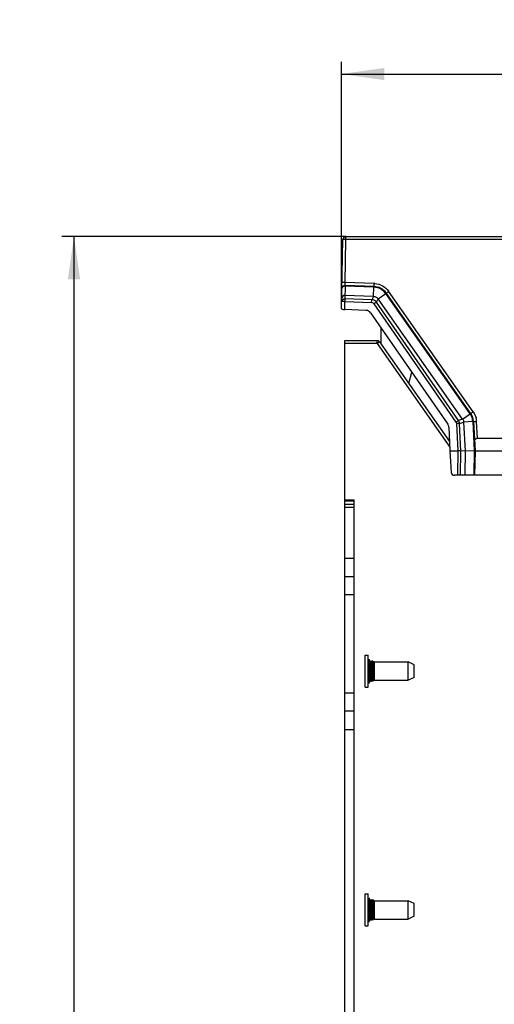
# Model space of a CAD drawing. Header units: millimetres. Extents: x 0 to 594, y 0 to 420.
# Tile 12 of 38: x 213 to 252, y 249 to 330. Entities that reach past the tile are written whole.
import ezdxf

# ---------------------------------------------------------------- set-up
doc = ezdxf.new("R2010")
doc.units = ezdxf.units.MM
doc.header["$LTSCALE"] = 32.67
doc.layers.get('0').update_dxf_attribs({"linetype": 'CONTINUOUS'})
doc.styles.get("Standard").update_dxf_attribs({"font": 'txt', "width": 0.8})
doc.dimstyles.new('DIMSTYLE_2', dxfattribs={"dimtxt": 3.5, "dimasz": 3.5, "dimexe": 1, "dimexo": 0, "dimgap": 0.875, "dimtad": 1, "dimdec": 1, "dimlfac": 2, "dimdsep": 46, "dimtxsty": 'STANDARD', "dimblk": '_FILLED', "dimblk1": '_FILLED', "dimblk2": '_FILLED', "dimcen": 0.09, "dimclrt": 5, "dimadec": 0, "dimazin": 0, "dimtp": 0.01, "dimtm": 0.01, "dimtfac": 1, "dimtdec": 1, "dimtofl": 0, "dimtmove": 0, "dimatfit": 3, "dimldrblk": '_FILLED', "dimfxl": 1, "dimtolj": 1, "dimarcsym": 0})
doc.dimstyles.new('DIMSTYLE_3', dxfattribs={"dimtxt": 3.5, "dimasz": 3.5, "dimexe": 1, "dimexo": 0, "dimgap": 0.875, "dimtad": 1, "dimdec": 0, "dimlfac": 2, "dimdsep": 46, "dimtxsty": 'STANDARD', "dimblk": '_FILLED', "dimblk1": '_FILLED', "dimblk2": '_FILLED', "dimcen": 0.09, "dimclrt": 5, "dimadec": 0, "dimazin": 0, "dimtp": 0.01, "dimtm": 0.01, "dimtfac": 1, "dimtdec": 0, "dimtofl": 0, "dimtmove": 0, "dimatfit": 3, "dimldrblk": '_FILLED', "dimfxl": 1, "dimtolj": 1, "dimarcsym": 0})

# ---------------------------------------------------------------- blocks, each defined once
blk = doc.blocks.new('_FILLED')
at = {"color": 0, "linetype": 'BYBLOCK'}
blk.add_solid([(0, 0), (-1, 0.143), (-1, -0.143)], dxfattribs=at)
blk = doc.blocks.new('*D10')
at = {"color": 2, "linetype": 'CONTINUOUS'}
for p, q in [((239.46, 305.993), (239.46, 326.162)), ((326.23, 300.227), (326.23, 326.162)), ((239.46, 325.162), (282.845, 325.162)), ((326.23, 325.162), (282.845, 325.162))]:
    blk.add_line(p, q, dxfattribs=at)
at = {"color": 2, "linetype": 'CONTINUOUS', "xscale": 3.5, "yscale": 3.5, "zscale": 3.5, "rotation": 180}
blk.add_blockref('_FILLED', (239.46, 325.162), dxfattribs=at)
at = {"color": 2, "linetype": 'CONTINUOUS', "xscale": 3.5, "yscale": 3.5, "zscale": 3.5}
blk.add_blockref('_FILLED', (326.23, 325.162), dxfattribs=at)
at = {"color": 5, "linetype": 'CONTINUOUS', "insert": (282.845, 329.537), "char_height": 3.5, "width": 14, "attachment_point": 2, "line_spacing_factor": 0.9}
blk.add_mtext('173.5', dxfattribs=at)
blk = doc.blocks.new('*D11')
at = {"color": 2, "linetype": 'CONTINUOUS'}
for p, q in [((239.808, 311.889), (216.585, 311.889)), ((217.585, 311.889), (217.585, 238.653)), ((217.585, 165.416), (217.585, 238.653)), ((271.586, 165.416), (216.585, 165.416))]:
    blk.add_line(p, q, dxfattribs=at)
at = {"color": 2, "linetype": 'CONTINUOUS', "xscale": 3.5, "yscale": 3.5, "zscale": 3.5}
for p, rotation in [((217.585, 311.889), 90), ((217.585, 165.416), 270)]:
    blk.add_blockref('_FILLED', p, dxfattribs=dict(at, rotation=rotation))
at = {"color": 5, "linetype": 'CONTINUOUS', "insert": (213.21, 238.653), "char_height": 3.5, "width": 8.4, "attachment_point": 2, "rotation": 90, "line_spacing_factor": 0.9}
blk.add_mtext('293', dxfattribs=at)

msp = doc.modelspace()

# ---------------------------------------------------------------- linework, layer by layer
at = {"color": 7, "linetype": 'CONTINUOUS'}
for p, q in [((239.4599, 305.9926), (239.5585, 311.6436)), ((239.8085, 311.8893), (284.5285, 311.8893)), ((242.1173, 307.8064), (239.7474, 307.8891)), ((242.0683, 306.9988), (242.0945, 307.7488)), ((242.4466, 306.7938), (243.0606, 307.2254)), ((250.0041, 297.4478), (243.0963, 307.2759)), ((242.0683, 306.9988), (239.7327, 307.0803)), ((249.3422, 296.983), (242.4466, 306.7938)), ((241.4486, 305.8551), (239.7085, 305.9163)), ((241.8262, 305.6487), (248.1326, 296.5653)), ((242.6929, 303.0863), (242.6813, 304.4171)), ((239.7299, 206.0393), (239.7299, 303.3893)), ((239.7299, 303.3893), (242.3501, 303.3893)), ((242.5546, 303.283), (248.2708, 295.1503)), ((244.9445, 299.8828), (245.1909, 300.8024)), ((249.3422, 296.983), (249.9562, 297.4145)), ((250.1788, 296.7698), (249.4293, 296.7305)), ((250.237, 296.7732), (250.362, 294.3893)), ((248.218, 296.3123), (248.3053, 294.3893)), ((248.848, 296.6069), (248.9494, 294.3893)), ((249.4293, 296.7305), (249.5528, 294.3752)), ((250.5582, 295.4162), (253.0327, 295.4162)), ((248.3053, 294.3893), (248.4101, 292.6266)), ((248.3053, 294.3893), (248.9494, 294.3893)), ((248.9494, 294.3893), (248.9293, 292.3893)), ((250.3036, 294.3883), (249.1912, 294.3689)), ((249.5528, 294.3752), (249.5181, 292.3893)), ((250.362, 294.3893), (250.3036, 294.3883)), ((250.362, 294.3893), (250.3271, 292.3893)), ((250.362, 294.3893), (253.2289, 294.3893)), ((254.9206, 292.3893), (248.6703, 292.3893)), ((239.7299, 290.4155), (240.4799, 290.3893)), ((240.4799, 206.0393), (240.4799, 290.3893)), ((239.7299, 290.0393), (240.4799, 290.0393)), ((239.7299, 284.1143), (240.4799, 284.1143)), ((240.4799, 282.6143), (239.7299, 282.6143)), ((239.7299, 274.6143), (240.4799, 274.6143)), ((240.4799, 273.1143), (239.7299, 273.1143))]:
    msp.add_line(p, q, dxfattribs=at)
at = {"color": 9, "linetype": 'CONTINUOUS'}
for p, q in [((239.7472, 308.1327), (239.8085, 311.6458)), ((239.8085, 311.6458), (239.8085, 311.8893)), ((284.5285, 311.6458), (239.8085, 311.6458)), ((242.126, 308.0497), (239.7472, 308.1327)), ((242.1173, 307.8064), (242.126, 308.0497)), ((239.7453, 307.8308), (239.7283, 306.8044)), ((239.7453, 307.8308), (239.7474, 307.8891)), ((242.0945, 307.7488), (239.7453, 307.8308)), ((242.1197, 307.7478), (242.0945, 307.7488)), ((242.1195, 307.7796), (242.1197, 307.7478)), ((243.0729, 307.2633), (243.0459, 307.2459)), ((243.0606, 307.2254), (243.0459, 307.2459)), ((249.9562, 297.4145), (243.0606, 307.2254)), ((250.2153, 297.5755), (243.3009, 307.4131)), ((239.7085, 305.9163), (239.7199, 306.5696)), ((239.7283, 306.8044), (239.7199, 306.5696)), ((239.7199, 306.5696), (241.9127, 306.4924)), ((241.9212, 306.7272), (239.7283, 306.8044)), ((241.9127, 306.4924), (241.9212, 306.7272)), ((242.0683, 306.9988), (241.9212, 306.7272)), ((242.2991, 306.5216), (242.4466, 306.7938)), ((249.0029, 296.8658), (242.2991, 306.5216)), ((242.1015, 306.3893), (248.8053, 296.7335)), ((242.3501, 303.1393), (242.3501, 303.3893)), ((242.5546, 303.283), (242.3501, 303.1393)), ((242.3501, 303.1393), (239.7299, 303.1393)), ((242.3501, 303.1393), (248.2919, 294.6855)), ((249.3422, 296.983), (249.0029, 296.8658)), ((250.1788, 296.7698), (250.3036, 294.3883)), ((250.5582, 295.4162), (250.4861, 296.7914)), ((249.0892, 296.6131), (249.4293, 296.7305)), ((249.1912, 294.3689), (249.0892, 296.6131)), ((249.1707, 292.3893), (249.1912, 294.3689)), ((250.3036, 294.3883), (250.2687, 292.3893)), ((239.7299, 290.2893), (240.4799, 290.2893)), ((239.7299, 289.7893), (240.4799, 289.7893)), ((239.7299, 285.6143), (240.4799, 285.6143)), ((241.8234, 275.5784), (241.8234, 277.2002)), ((241.8424, 275.5893), (241.8424, 277.1892)), ((241.8706, 275.5893), (241.8706, 277.1892)), ((241.8877, 275.5812), (241.8877, 277.1974)), ((241.9388, 275.5679), (241.9388, 277.2107)), ((241.9547, 275.5757), (241.9547, 277.2029)), ((242.0116, 275.5843), (242.0116, 277.1943)), ((242.0437, 275.5946), (242.0437, 277.184)), ((242.1122, 275.6293), (242.1122, 277.1493)), ((242.154, 275.6393), (242.154, 277.1393)), ((239.7299, 271.6143), (240.4799, 271.6143)), ((241.8234, 256.0784), (241.8234, 257.7002)), ((241.8424, 256.0893), (241.8424, 257.6892)), ((241.8706, 256.0893), (241.8706, 257.6892)), ((241.8877, 256.0812), (241.8877, 257.6974)), ((241.9388, 256.0679), (241.9388, 257.7107)), ((241.9547, 256.0757), (241.9547, 257.7029)), ((242.0116, 256.0843), (242.0116, 257.6943)), ((242.0437, 256.0946), (242.0437, 257.684)), ((242.1122, 256.1293), (242.1122, 257.6493)), ((242.154, 256.1393), (242.154, 257.6393))]:
    msp.add_line(p, q, dxfattribs=at)
at = {"color": 6, "linetype": 'CONTINUOUS'}
for p, q in [((241.3797, 275.0893), (241.3797, 277.6893)), ((241.3797, 277.6893), (241.6297, 277.6893)), ((241.6297, 275.0893), (241.6297, 277.6893)), ((241.6297, 277.3393), (241.7297, 277.3393)), ((241.7297, 275.4393), (241.7297, 277.3393)), ((241.7297, 277.1893), (241.8047, 277.2326)), ((241.8047, 275.546), (241.8047, 277.2326)), ((241.8234, 277.2002), (241.8047, 277.2326)), ((241.8424, 277.1892), (241.8706, 277.1892)), ((241.8877, 277.1974), (241.916, 277.2326)), ((241.916, 275.546), (241.916, 277.2326)), ((241.9388, 277.2107), (241.916, 277.2326)), ((242.0116, 277.1943), (241.9547, 277.2029)), ((242.1122, 277.1493), (242.0437, 277.184)), ((242.154, 277.1393), (244.893, 277.1393)), ((244.893, 275.6393), (244.893, 277.1393)), ((245.3799, 276.9018), (244.893, 277.1393)), ((245.3799, 275.8768), (245.3799, 276.9018)), ((245.3799, 275.8768), (244.893, 275.6393)), ((241.3797, 275.0893), (241.6297, 275.0893)), ((241.6297, 275.4393), (241.7297, 275.4393)), ((241.7297, 275.5893), (241.8047, 275.546)), ((241.8234, 275.5784), (241.8047, 275.546)), ((241.8424, 275.5893), (241.8706, 275.5893)), ((241.8877, 275.5812), (241.916, 275.546)), ((241.9388, 275.5679), (241.916, 275.546)), ((242.0116, 275.5843), (241.9547, 275.5757)), ((242.1122, 275.6293), (242.0437, 275.5946)), ((242.154, 275.6393), (244.893, 275.6393)), ((241.3797, 255.5893), (241.3797, 258.1893)), ((241.3797, 258.1893), (241.6297, 258.1893)), ((241.6297, 255.5893), (241.6297, 258.1893)), ((241.6297, 257.8393), (241.7297, 257.8393)), ((241.7297, 255.9393), (241.7297, 257.8393)), ((241.7297, 257.6893), (241.8047, 257.7326)), ((241.8047, 256.046), (241.8047, 257.7326)), ((241.8234, 257.7002), (241.8047, 257.7326)), ((241.8424, 257.6892), (241.8706, 257.6892)), ((241.8877, 257.6974), (241.916, 257.7326)), ((241.916, 256.046), (241.916, 257.7326)), ((241.9388, 257.7107), (241.916, 257.7326)), ((242.0116, 257.6943), (241.9547, 257.7029)), ((242.1122, 257.6493), (242.0437, 257.684)), ((242.154, 257.6393), (244.893, 257.6393)), ((244.893, 256.1393), (244.893, 257.6393)), ((245.3799, 257.4018), (244.893, 257.6393)), ((245.3799, 256.3768), (245.3799, 257.4018)), ((241.6297, 255.9393), (241.7297, 255.9393)), ((241.7297, 256.0893), (241.8047, 256.046)), ((241.8234, 256.0784), (241.8047, 256.046)), ((241.8424, 256.0893), (241.8706, 256.0893)), ((241.8877, 256.0812), (241.916, 256.046)), ((241.9388, 256.0679), (241.916, 256.046)), ((242.0116, 256.0843), (241.9547, 256.0757)), ((242.1122, 256.1293), (242.0437, 256.0946)), ((242.154, 256.1393), (244.893, 256.1393)), ((245.3799, 256.3768), (244.893, 256.1393)), ((241.3797, 255.5893), (241.6297, 255.5893))]:
    msp.add_line(p, q, dxfattribs=at)
at = {"color": 7, "linetype": 'CONTINUOUS'}
for centre, radius, start, end in [((239.8085, 311.6393), 0.25, 90, 179), ((239.7387, 307.6393), 0.25, 88, 179), ((242.0737, 306.5571), 1.25, 35.101711, 88), ((241.4316, 305.3754), 0.48, 34.712329, 87.958644), ((242.3501, 303.1393), 0.25, 35.10174, 90), ((248.9881, 296.7195), 1.25, 2.999973, 35.10174)]:
    msp.add_arc(centre, radius, start, end, dxfattribs=at)
at = {"color": 9, "linetype": 'CONTINUOUS'}
for centre, radius, start, end in [((242.0593, 306.4565), 1.5946, 86.278777, 87.600815), ((242.064, 306.5393), 1.2101, 35.730564, 87.37077), ((237.4457, 315.7459), 10.1842, 304.400149, 305.094424), ((242.0016, 306.4864), 1.5959, 35.499335, 36.308994), ((241.8954, 306.23), 0.4979, 35.847386, 87.038892), ((248.9695, 296.7119), 1.2113, 24.323876, 35.456449), ((248.9748, 296.7148), 1.2053, 13.802544, 24.299368), ((248.9689, 296.7139), 1.2112, 2.645066, 13.777884), ((248.9694, 296.7102), 1.5189, 4.184723, 13.632961), ((248.9532, 296.7086), 1.5352, 3.092893, 4.20193)]:
    msp.add_arc(centre, radius, start, end, dxfattribs=at)
at = {"color": 6, "linetype": 'CONTINUOUS'}
for centre, radius, start, end in [((241.8424, 277.2112), 0.022, 210, 270), ((241.8706, 277.2112), 0.022, 270, 321.143403), ((241.9591, 277.2318), 0.0293, 226.183063, 261.416394), ((241.9957, 277.0892), 0.1062, 63.118627, 81.416394), ((242.154, 277.2318), 0.0925, 243.118627, 270), ((241.8424, 275.5674), 0.022, 90, 150), ((241.8706, 275.5674), 0.022, 38.856597, 90), ((241.9591, 275.5468), 0.0293, 98.583606, 133.816937), ((241.9957, 275.6893), 0.1062, 278.583606, 296.881373), ((242.154, 275.5468), 0.0925, 90, 116.881373), ((241.8424, 257.7112), 0.022, 210, 270), ((241.8706, 257.7112), 0.022, 270, 321.143403), ((241.9591, 257.7318), 0.0293, 226.183063, 261.416394), ((241.9957, 257.5892), 0.1062, 63.118627, 81.416394), ((242.154, 257.7318), 0.0925, 243.118627, 270), ((241.8424, 256.0674), 0.022, 90, 150), ((241.8706, 256.0674), 0.022, 38.856597, 90), ((241.9591, 256.0468), 0.0293, 98.583606, 133.816937), ((241.9957, 256.1893), 0.1062, 278.583606, 296.881373), ((242.154, 256.0468), 0.0925, 90, 116.881373)]:
    msp.add_arc(centre, radius, start, end, dxfattribs=at)
at = {"color": 7, "linetype": 'CONTINUOUS'}
for centre, major_axis, ratio, start_param, end_param in [((247.7014, 296.2751), (0.4763, 0.2099), 0.9604127, -0.3563833, 0.1843183), ((248.6685, 292.6393), (0.2577, -0.0249), 0.9651813, -2.9912494, -1.4710273)]:
    msp.add_ellipse(centre, major_axis=major_axis, ratio=ratio, start_param=start_param, end_param=end_param, dxfattribs=at)
at = {"color": 9, "linetype": 'CONTINUOUS'}
for points, knots in [([(239.8085, 311.6458), (239.7766, 311.6464), (239.7179, 311.647), (239.648, 311.6475), (239.6039, 311.6464), (239.5793, 311.6467), (239.5685, 311.6441), (239.5585, 311.6453), (239.5585, 311.6436)], [0, 0, 0, 0, 0.3818073, 0.7065078, 0.8307356, 0.9229341, 0.9799474, 1, 1, 1, 1]), ([(239.7472, 308.1327), (239.7153, 308.1333), (239.6566, 308.1339), (239.5867, 308.1344), (239.5426, 308.1333), (239.518, 308.1337), (239.5072, 308.131), (239.4972, 308.1322), (239.4972, 308.1306)], [0, 0, 0, 0, 0.381807, 0.7065064, 0.8307347, 0.9229338, 0.9799488, 1, 1, 1, 1]), ([(239.7474, 307.8891), (239.7458, 307.8892), (239.7493, 307.899), (239.7459, 307.9092), (239.7477, 307.9331), (239.7466, 307.9759), (239.7474, 308.0442), (239.7472, 308.1016), (239.7472, 308.1327)], [0, 0, 0, 0, 0.0193117, 0.0758391, 0.1675475, 0.2913323, 0.6159435, 1, 1, 1, 1]), ([(242.1628, 308.0477), (242.3815, 308.0335), (242.8196, 307.9118), (243.1579, 307.608), (243.2876, 307.4314)], [0, 0, 0, 0, 0.5000389, 1, 1, 1, 1]), ([(239.6185, 307.8082), (239.5826, 307.7935), (239.5188, 307.7511), (239.4893, 307.6778), (239.4887, 307.6436)], [0, 0, 0, 0, 0.5321329, 1, 1, 1, 1]), ([(242.0945, 307.7488), (242.0949, 307.7571), (242.0952, 307.771), (242.0975, 307.7908), (242.0949, 307.7991), (242.098, 307.807), (242.0967, 307.8071)], [0, 0, 0, 0, 0.4272531, 0.7422657, 0.9350241, 1, 1, 1, 1]), ([(242.1173, 307.8064), (242.1196, 307.8063), (242.1172, 307.7922), (242.1193, 307.7862), (242.1195, 307.7796)], [0, 0, 0, 0, 0.2580784, 1, 1, 1, 1]), ([(243.0606, 307.2254), (243.0673, 307.2303), (243.0787, 307.2381), (243.094, 307.2509), (243.1024, 307.2532), (243.1074, 307.2602), (243.1081, 307.2591)], [0, 0, 0, 0, 0.4272573, 0.7422674, 0.9350246, 1, 1, 1, 1]), ([(243.0963, 307.2759), (243.095, 307.2778), (243.0846, 307.2682), (243.0785, 307.2667), (243.0729, 307.2633)], [0, 0, 0, 0, 0.2581091, 1, 1, 1, 1]), ([(243.0963, 307.2759), (243.098, 307.2736), (243.1102, 307.2866), (243.1279, 307.2926), (243.1611, 307.3175), (243.1855, 307.3332), (243.1995, 307.3428)], [0, 0, 0, 0, 0.06933, 0.2684, 0.5856507, 1, 1, 1, 1]), ([(239.4699, 306.5674), (239.471, 306.6299), (239.53, 306.7605), (239.6642, 306.8065), (239.7283, 306.8044)], [0, 0, 0, 0, 0.4938263, 1, 1, 1, 1]), ([(239.7199, 306.5696), (239.688, 306.5701), (239.6293, 306.5707), (239.5594, 306.5713), (239.5153, 306.5701), (239.4907, 306.5705), (239.4799, 306.5678), (239.4699, 306.5691), (239.4699, 306.5674)], [0, 0, 0, 0, 0.3818082, 0.7065091, 0.8307369, 0.9229351, 0.979948, 1, 1, 1, 1]), ([(242.2991, 306.5216), (242.2895, 306.516), (242.2229, 306.473), (242.1575, 306.4281), (242.1015, 306.3893)], [0, 0, 0, 0, 0.1393223, 1, 1, 1, 1]), ([(250.0108, 297.4382), (250.0117, 297.4369), (250.0189, 297.4438), (250.0291, 297.4474), (250.0488, 297.4616), (250.0852, 297.4851), (250.142, 297.5244), (250.1896, 297.5574), (250.2153, 297.5755)], [0, 0, 0, 0, 0.0197409, 0.0764311, 0.1682714, 0.292124, 0.6168091, 1, 1, 1, 1]), ([(249.0029, 296.8658), (248.9933, 296.8603), (248.9267, 296.8172), (248.8613, 296.7724), (248.8053, 296.7335)], [0, 0, 0, 0, 0.1393608, 1, 1, 1, 1]), ([(250.0108, 297.4383), (250.0117, 297.437), (250.0008, 297.4399), (249.9944, 297.433), (249.9752, 297.4266), (249.9632, 297.419), (249.9565, 297.4141)], [0, 0, 0, 0, 0.0759151, 0.27289, 0.5835128, 1, 1, 1, 1]), ([(250.2364, 296.7849), (250.2364, 296.7864), (250.2296, 296.7774), (250.2203, 296.7788), (250.2013, 296.7721), (250.1871, 296.7707), (250.1788, 296.7704)], [0, 0, 0, 0, 0.0759262, 0.2729971, 0.5835325, 1, 1, 1, 1]), ([(250.2364, 296.7849), (250.2365, 296.7832), (250.2464, 296.7848), (250.2573, 296.7825), (250.2818, 296.7838), (250.3259, 296.7841), (250.3957, 296.7871), (250.4543, 296.7898), (250.4861, 296.7914)], [0, 0, 0, 0, 0.0200469, 0.0770484, 0.1692288, 0.2934378, 0.6181233, 1, 1, 1, 1]), ([(249.0892, 296.6131), (249.078, 296.6137), (248.9975, 296.6132), (248.9171, 296.6101), (248.848, 296.6069)], [0, 0, 0, 0, 0.1394174, 1, 1, 1, 1])]:
    msp.add_open_spline(points, degree=3, knots=knots, dxfattribs=at)
for points in [[(239.7453, 307.8308), (239.7024, 307.832), (239.6582, 307.8246), (239.6185, 307.8082)], [(242.1015, 306.3893), (242.0598, 306.4476), (241.9844, 306.489), (241.9127, 306.4924)], [(250.2153, 297.5755), (250.3219, 297.4234), (250.4016, 297.2486), (250.4455, 297.0682)], [(248.8053, 296.7335), (248.8306, 296.6969), (248.846, 296.6514), (248.848, 296.6069)]]:
    msp.add_open_spline(points, degree=3, dxfattribs=at)
at = {"color": 7, "linetype": 'CONTINUOUS'}
for points, knots in [([(239.7327, 307.0803), (239.6687, 307.0823), (239.538, 307.0419), (239.476, 306.9166), (239.475, 306.8577)], [0, 0, 0, 0, 0.520767, 1, 1, 1, 1]), ([(242.0683, 306.9988), (242.1425, 307.0001), (242.295, 306.9656), (242.4072, 306.8567), (242.4466, 306.7938)], [0, 0, 0, 0, 0.5000331, 1, 1, 1, 1]), ([(239.4599, 305.9926), (239.4597, 305.982), (239.4855, 305.9577), (239.5675, 305.9293), (239.6487, 305.9184), (239.7085, 305.9163)], [0, 0, 0, 0, 0.1178878, 0.3328425, 1, 1, 1, 1]), ([(250.3216, 295.1597), (250.3186, 295.2167), (250.3544, 295.3512), (250.4885, 295.4162), (250.5582, 295.4162)], [0, 0, 0, 0, 0.4504352, 1, 1, 1, 1]), ([(249.1912, 294.3689), (249.1623, 294.3771), (249.0802, 294.3773), (249, 294.3835), (248.9494, 294.3893)], [0, 0, 0, 0, 0.3708894, 1, 1, 1, 1])]:
    msp.add_open_spline(points, degree=3, knots=knots, dxfattribs=at)
for points in [[(249.0892, 296.6131), (249.084, 296.7019), (249.0531, 296.7923), (249.0029, 296.8658)], [(249.3422, 296.983), (249.3957, 296.9118), (249.4275, 296.8195), (249.4293, 296.7305)]]:
    msp.add_open_spline(points, degree=3, dxfattribs=at)

# ---------------------------------------------------------------- dimensions: what is measured, and where the dimension line sits
at = {"color": 2, "linetype": 'CONTINUOUS'}
dim = msp.add_linear_dim(base=(326.23, 325.162), p1=(239.4599, 305.9926), p2=(326.23, 300.2271), dimstyle='DIMSTYLE_2', dxfattribs=at)
dim.commit()
dim.dimension.update_dxf_attribs({"geometry": '*D10', "text_midpoint": (282.8449, 325.162), "dimtype": 160})
dim = msp.add_linear_dim(base=(217.5846, 165.4158), p1=(239.8085, 311.8893), p2=(271.5855, 165.4158), angle=270, dimstyle='DIMSTYLE_3', dxfattribs=at)
dim.commit()
dim.dimension.update_dxf_attribs({"geometry": '*D11', "text_midpoint": (217.5846, 238.6525), "dimtype": 160})

doc.saveas('drawing.dxf')
